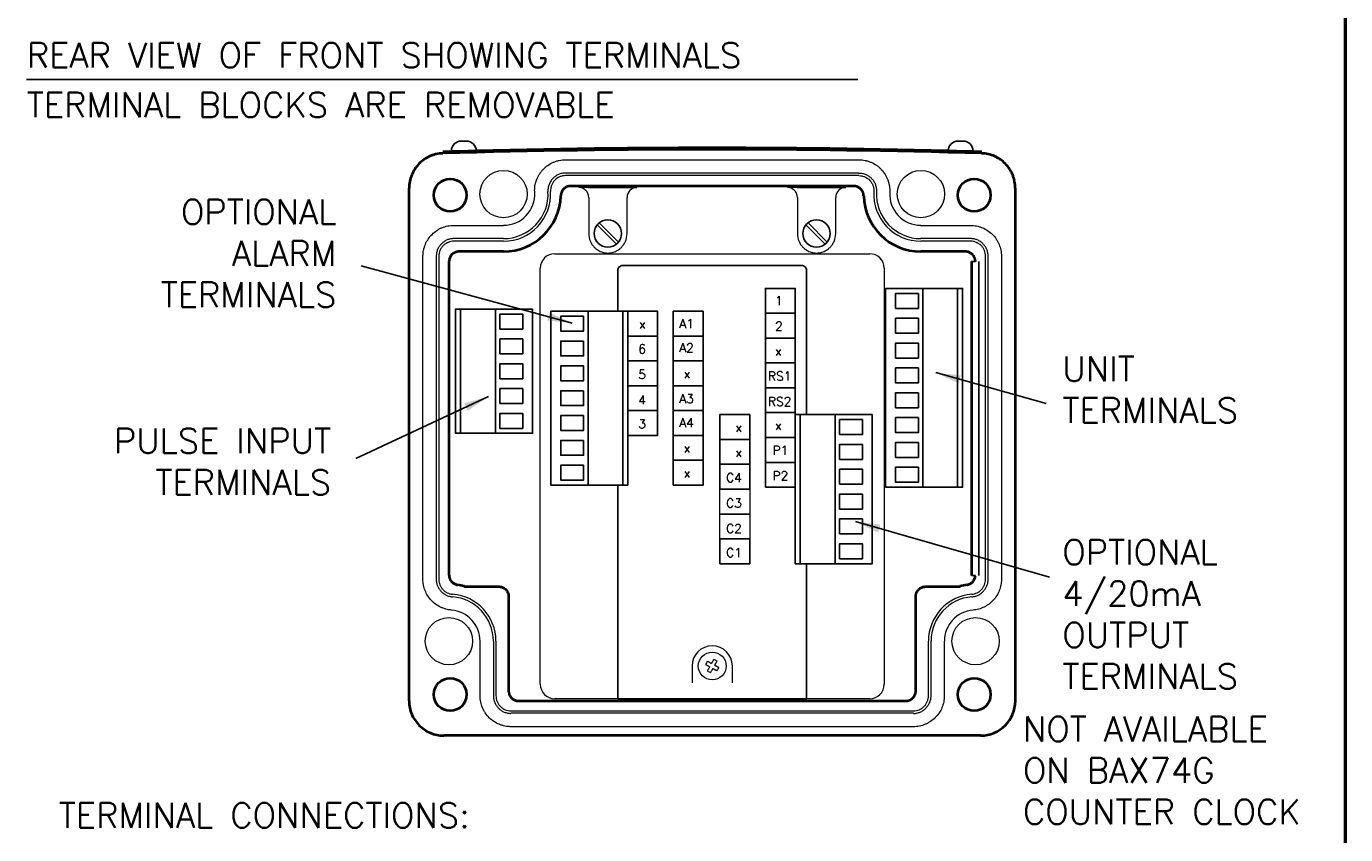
# Model space of a CAD drawing. Extents: x 0 to 501, y 0 to 275.
# Tile 9 of 10: x 252 to 385, y 108 to 189. Entities that reach past the tile are written whole.
import ezdxf

# ---------------------------------------------------------------- set-up
doc = ezdxf.new("R2010")
doc.units = 0
doc.header["$LTSCALE"] = 0.5
doc.header["$MEASUREMENT"] = 0
doc.linetypes.add('CENTERX2', pattern=[4, 2.5, -0.5, 0.5, -0.5])
doc.layers.get('Defpoints').update_dxf_attribs({"color": 104, "lineweight": 0})
doc.layers.add('FORMAT', color=7, linetype='Continuous')
doc.layers.add('TEXT', color=5, linetype='Continuous')
doc.layers.add('OBJECT', color=1, linetype='Continuous', lineweight=50)
doc.styles.add('ROMANS', font='romans', dxfattribs={"height": 2.5})
doc.dimstyles.new('DIMS', dxfattribs={"dimtxt": 2.5, "dimasz": 2.5, "dimexe": 1.25, "dimexo": 2, "dimgap": 1.25, "dimtad": 1, "dimdec": 4, "dimzin": 0, "dimdsep": 46, "dimtxsty": 'ROMANS', "dimcen": 2.5, "dimadec": 0, "dimazin": 0, "dimtfac": 1, "dimtdec": 4, "dimtmove": 0, "dimatfit": 3, "dimfxl": 0, "dimtolj": 1, "dimtzin": 0, "dimarcsym": 0})

# ---------------------------------------------------------------- blocks, each defined once
blk = doc.blocks.new('FORMAT A3 FIXED')
at = {"layer": 'FORMAT', "color": 1, "lineweight": 50}
blk.add_line((384.72, 6.5), (384.72, 268.44), dxfattribs=at)

msp = doc.modelspace()

# ---------------------------------------------------------------- linework, layer by layer
at = {"linetype": 'CENTERX2', "lineweight": 0}
msp.add_line((316.79, 176.86), (324.83, 176.86), dxfattribs=at)
at = {"linetype": 'Continuous', "lineweight": 0}
for p, q in [((306.22, 175.81), (335.74, 175.81)), ((335.74, 174.48), (306.22, 174.48)), ((335.74, 174.22), (306.22, 174.22)), ((307.55, 173.02), (307.55, 173.03)), ((308.54, 173.03), (312.41, 173.03)), ((328.55, 173.02), (328.55, 173.03)), ((329.54, 173.03), (333.41, 173.03)), ((308.55, 172.02), (308.55, 168.39)), ((312.41, 168.39), (312.41, 172.02)), ((329.55, 172.02), (329.55, 168.39)), ((333.41, 168.39), (333.41, 172.02)), ((294.98, 169.21), (299.98, 169.21)), ((341.98, 169.21), (346.98, 169.21)), ((299.98, 167.88), (294.98, 167.88)), ((299.98, 167.62), (294.98, 167.62)), ((308.55, 168.39), (308.55, 168.39)), ((346.98, 167.88), (341.98, 167.88)), ((346.98, 167.62), (341.98, 167.62)), ((291.87, 133.59), (291.87, 166.11)), ((293.21, 166.11), (293.21, 133.59)), ((293.47, 166.11), (293.47, 133.59)), ((305.13, 166.36), (336.83, 166.36)), ((348.49, 133.59), (348.49, 166.11)), ((348.75, 133.59), (348.75, 166.11)), ((350.08, 166.11), (350.08, 133.59)), ((303.67, 123.02), (303.67, 164.9)), ((338.29, 164.9), (338.29, 123.02)), ((297.62, 121.86), (297.62, 127.36)), ((298.96, 127.36), (298.96, 121.86)), ((299.22, 127.36), (299.22, 121.86)), ((342.74, 121.86), (342.74, 127.36)), ((343, 121.86), (343, 127.36)), ((344.33, 127.36), (344.33, 121.86)), ((311.48, 121.56), (305.13, 121.56)), ((336.83, 121.56), (330.48, 121.56)), ((300.73, 120.35), (341.23, 120.35)), ((341.23, 120.1), (300.73, 120.1)), ((341.23, 118.75), (300.73, 118.75))]:
    msp.add_line(p, q, dxfattribs=at)
at = {"linetype": 'Continuous', "lineweight": 40}
for p, q in [((290.48, 121.36), (290.48, 172.97)), ((335.22, 173.17), (306.74, 173.17)), ((351.48, 172.97), (351.48, 121.36)), ((299.98, 166.57), (295.49, 166.57)), ((346.46, 166.57), (341.98, 166.57)), ((294.49, 165.57), (294.49, 134.02)), ((347.08, 165.57), (347.08, 133.96)), ((296.3, 132.85), (299.49, 132.85)), ((342.46, 132.85), (345.66, 132.85)), ((300.49, 131.85), (300.49, 122.35)), ((341.46, 122.35), (341.46, 131.85)), ((301.49, 121.35), (340.46, 121.35)), ((347.98, 117.86), (293.98, 117.86))]:
    msp.add_line(p, q, dxfattribs=at)
for p, q in [((311.34, 167.31), (309.41, 169.25)), ((311.55, 167.52), (309.62, 169.46)), ((332.34, 167.31), (330.41, 169.25)), ((332.55, 167.52), (330.62, 169.46)), ((347.46, 165.57), (347.08, 165.57)), ((347.82, 165.57), (347.82, 133.96)), ((347.46, 133.96), (347.08, 133.96)), ((311.48, 121.56), (330.48, 121.56))]:
    msp.add_line(p, q)
msp.add_lwpolyline([(330.48, 150.16), (330.48, 164.67, 0.414214), (329.98, 165.17), (311.98, 165.17, 0.414214), (311.48, 164.67), (311.48, 160.57)], format="xyb")
for points in [[(326.34, 160.36), (326.34, 162.86), (329.34, 162.86), (329.34, 160.36)], [(312.48, 158.07), (312.48, 160.57), (315.48, 160.57), (315.48, 158.07)], [(317.06, 158.07), (317.06, 160.57), (320.06, 160.57), (320.06, 158.07)], [(326.34, 157.86), (326.34, 160.36), (329.34, 160.36), (329.34, 157.86)], [(312.48, 155.57), (312.48, 158.07), (315.48, 158.07), (315.48, 155.57)], [(317.06, 155.57), (317.06, 158.07), (320.06, 158.07), (320.06, 155.57)], [(326.34, 155.36), (326.34, 157.86), (329.34, 157.86), (329.34, 155.36)], [(312.48, 153.07), (312.48, 155.57), (315.48, 155.57), (315.48, 153.07)], [(317.06, 153.07), (317.06, 155.57), (320.06, 155.57), (320.06, 153.07)], [(326.34, 152.86), (326.34, 155.36), (329.34, 155.36), (329.34, 152.86)], [(312.48, 150.57), (312.48, 153.07), (315.48, 153.07), (315.48, 150.57)], [(317.06, 150.57), (317.06, 153.07), (320.06, 153.07), (320.06, 150.57)], [(326.34, 150.36), (326.34, 152.86), (329.34, 152.86), (329.34, 150.36)], [(312.48, 148.07), (312.48, 150.57), (315.48, 150.57), (315.48, 148.07)], [(317.06, 148.07), (317.06, 150.57), (320.06, 150.57), (320.06, 148.07)], [(321.76, 147.66), (321.76, 150.16), (324.76, 150.16), (324.76, 147.66)], [(326.34, 147.86), (326.34, 150.36), (329.34, 150.36), (329.34, 147.86)], [(317.06, 145.57), (317.06, 148.07), (320.06, 148.07), (320.06, 145.57)], [(321.76, 145.16), (321.76, 147.66), (324.76, 147.66), (324.76, 145.16)], [(326.34, 145.36), (326.34, 147.86), (329.34, 147.86), (329.34, 145.36)], [(317.06, 143.07), (317.06, 145.57), (320.06, 145.57), (320.06, 143.07)], [(321.76, 142.66), (321.76, 145.16), (324.76, 145.16), (324.76, 142.66)], [(326.34, 142.86), (326.34, 145.36), (329.34, 145.36), (329.34, 142.86)], [(321.76, 135.16), (321.76, 137.66), (324.76, 137.66), (324.76, 135.16)]]:
    msp.add_lwpolyline(points, close=True)
for points in [[(311.48, 143.07), (311.48, 121.56)], [(330.48, 121.56), (330.48, 135.16)]]:
    msp.add_lwpolyline(points)
at = {"linetype": 'Continuous', "lineweight": 0}
for centre in [(299.98, 172.36), (341.98, 172.36), (294.48, 127.36), (347.48, 127.36)]:
    msp.add_circle(centre, 2.38, dxfattribs=at)
at = {"linetype": 'Continuous', "lineweight": 40}
for centre in [(294.61, 172.25), (347.35, 172.25), (294.61, 121.99), (347.35, 121.99)]:
    msp.add_circle(centre, 1.65, dxfattribs=at)
for centre in [(310.48, 168.39), (331.48, 168.39)]:
    msp.add_circle(centre, 1.38)
for centre, radius, start, end in [((320.98, -753.64), 930.5, 88.33083, 91.66917), ((299.98, 172.34), 5.76, 270, 358.6093), ((341.98, 172.34), 5.76, 181.3907, 270), ((294.48, 127.34), 5.76, 74.3744, 81.3744), ((347.48, 127.34), 5.76, 98.6084, 105.6256)]:
    msp.add_arc(centre, radius, start, end, dxfattribs=at)
at = {"linetype": 'Continuous', "lineweight": 0}
for centre, radius, start, end in [((299.98, 172.36), 4.74, 270, 3.2194), ((299.98, 172.36), 4.48, 270, 3.2194), ((307.55, 172.02), 1, 0.0204, 89.9796), ((313.41, 172.02), 1, 90.0204, 179.9796), ((328.55, 172.02), 1, 0.0204, 89.9796), ((334.41, 172.02), 1, 90.0204, 179.9796), ((341.98, 172.36), 4.74, 176.7806, 270), ((341.98, 172.36), 4.48, 176.7806, 270), ((299.98, 172.36), 3.14, 270, 3.2194), ((341.98, 172.36), 3.14, 176.7806, 270), ((310.48, 168.39), 1.93, 180, 204.2504), ((310.48, 168.39), 1.93, 335.7496, 0), ((331.48, 168.39), 1.93, 180, 204.2504), ((331.48, 168.39), 1.93, 335.7496, 0), ((305.13, 164.9), 1.46, 90, 180), ((336.83, 164.9), 1.46, 0, 90), ((294.48, 127.36), 4.48, 0, 85.4166), ((294.48, 127.36), 4.74, 0, 85.4166), ((347.48, 127.36), 4.74, 94.5834, 180), ((347.48, 127.36), 4.48, 94.5834, 180), ((294.48, 127.36), 3.14, 0, 85.4166), ((347.48, 127.36), 3.14, 94.5834, 180), ((305.13, 123.02), 1.46, 180, 270), ((336.83, 123.02), 1.46, 270, 0)]:
    msp.add_arc(centre, radius, start, end, dxfattribs=at)
at = {"linetype": 'Continuous', "lineweight": 40}
for centre, major_axis in [((293.98, 121.36), (-2.48, -2.48)), ((347.98, 121.36), (2.48, -2.48))]:
    msp.add_ellipse(centre, major_axis=major_axis, ratio=0.998783, start_param=5.498396, end_param=7.067974, dxfattribs=at)
for points, knots in [([(293.87, 176.46), (293.65, 176.46), (293.43, 176.43), (293.1, 176.36), (292.99, 176.33), (292.78, 176.26), (292.67, 176.21), (292.36, 176.08), (292.17, 175.97), (291.8, 175.71), (291.62, 175.57), (291.31, 175.24), (291.17, 175.07), (290.99, 174.79), (290.93, 174.69), (290.83, 174.49), (290.78, 174.39), (290.65, 174.08), (290.59, 173.86), (290.5, 173.42), (290.48, 173.19), (290.48, 172.97)], [0, 0, 0, 0, 0.125, 0.125, 0.1875, 0.1875, 0.25, 0.25, 0.375, 0.375, 0.5, 0.5, 0.625, 0.625, 0.6875, 0.6875, 0.75, 0.75, 0.875, 0.875, 1, 1, 1, 1]), ([(351.48, 172.97), (351.48, 173.19), (351.46, 173.42), (351.39, 173.75), (351.37, 173.86), (351.3, 174.07), (351.26, 174.18), (351.14, 174.49), (351.03, 174.69), (350.79, 175.06), (350.65, 175.24), (350.34, 175.56), (350.16, 175.71), (349.89, 175.9), (349.79, 175.96), (349.6, 176.07), (349.49, 176.12), (349.19, 176.26), (348.98, 176.33), (348.53, 176.43), (348.31, 176.46), (348.08, 176.46)], [0, 0, 0, 0, 0.125, 0.125, 0.1875, 0.1875, 0.25, 0.25, 0.375, 0.375, 0.5, 0.5, 0.625, 0.625, 0.6875, 0.6875, 0.75, 0.75, 0.875, 0.875, 1, 1, 1, 1]), ([(306.74, 173.17), (306.72, 173.17), (306.67, 173.17), (306.6, 173.16), (306.52, 173.15), (306.45, 173.13), (306.39, 173.11), (306.32, 173.08), (306.26, 173.05), (306.2, 173.01), (306.15, 172.97), (306.09, 172.93), (306.03, 172.87), (305.96, 172.8), (305.89, 172.69), (305.83, 172.58), (305.78, 172.46), (305.75, 172.33), (305.74, 172.24), (305.74, 172.2)], [0, 0, 0, 0, 0.047636, 0.094833, 0.141593, 0.187914, 0.233798, 0.279243, 0.32425, 0.36882, 0.412951, 0.456645, 0.4999, 0.579555, 0.660688, 0.743299, 0.827388, 0.912955, 1, 1, 1, 1]), ([(336.22, 172.2), (336.21, 172.22), (336.21, 172.27), (336.2, 172.34), (336.19, 172.41), (336.17, 172.48), (336.14, 172.55), (336.11, 172.61), (336.08, 172.67), (336.05, 172.73), (336.01, 172.79), (335.96, 172.84), (335.9, 172.9), (335.82, 172.97), (335.72, 173.04), (335.6, 173.1), (335.48, 173.14), (335.35, 173.17), (335.26, 173.17), (335.22, 173.17)], [0, 0, 0, 0, 0.047635, 0.094832, 0.141592, 0.187913, 0.233796, 0.279242, 0.324249, 0.368819, 0.41295, 0.456644, 0.4999, 0.579554, 0.660687, 0.743298, 0.827387, 0.912954, 1, 1, 1, 1]), ([(295.49, 166.57), (295.47, 166.57), (295.42, 166.57), (295.36, 166.56), (295.29, 166.55), (295.23, 166.53), (295.16, 166.51), (295.1, 166.49), (295.04, 166.46), (294.99, 166.43), (294.93, 166.4), (294.88, 166.36), (294.83, 166.32), (294.77, 166.26), (294.7, 166.19), (294.63, 166.08), (294.57, 165.96), (294.53, 165.84), (294.5, 165.71), (294.5, 165.62), (294.49, 165.57)], [0, 0, 0, 0, 0.043767, 0.087155, 0.130162, 0.17279, 0.215037, 0.256905, 0.298393, 0.339501, 0.380229, 0.420577, 0.460545, 0.500134, 0.57965, 0.660684, 0.743235, 0.827305, 0.912894, 1, 1, 1, 1]), ([(347.46, 165.57), (347.46, 165.59), (347.46, 165.64), (347.46, 165.71), (347.44, 165.77), (347.43, 165.84), (347.41, 165.9), (347.38, 165.96), (347.36, 166.02), (347.33, 166.08), (347.29, 166.13), (347.25, 166.18), (347.21, 166.23), (347.16, 166.29), (347.08, 166.36), (346.97, 166.43), (346.86, 166.49), (346.73, 166.54), (346.6, 166.57), (346.51, 166.57), (346.46, 166.57)], [0, 0, 0, 0, 0.043767, 0.087155, 0.130162, 0.17279, 0.215037, 0.256905, 0.298393, 0.339501, 0.380229, 0.420577, 0.460545, 0.500134, 0.579648, 0.660681, 0.743232, 0.827302, 0.912892, 1, 1, 1, 1]), ([(294.49, 134.02), (294.49, 134), (294.5, 133.95), (294.5, 133.88), (294.52, 133.81), (294.53, 133.74), (294.56, 133.67), (294.59, 133.6), (294.62, 133.54), (294.65, 133.48), (294.69, 133.42), (294.75, 133.35), (294.83, 133.27), (294.94, 133.19), (295.06, 133.12), (295.2, 133.06), (295.3, 133.04), (295.34, 133.03)], [0, 0, 0, 0, 0.052015, 0.103584, 0.154707, 0.205385, 0.255618, 0.305405, 0.354746, 0.403642, 0.452093, 0.500098, 0.596552, 0.694769, 0.79475, 0.896493, 1, 1, 1, 1]), ([(296.03, 132.89), (296.05, 132.88), (296.1, 132.87), (296.16, 132.86), (296.23, 132.85), (296.28, 132.85), (296.3, 132.85)], [0, 0, 0, 0, 0.25, 0.5, 0.75, 1, 1, 1, 1]), ([(299.49, 132.85), (299.52, 132.85), (299.56, 132.85), (299.63, 132.84), (299.69, 132.83), (299.76, 132.82), (299.82, 132.8), (299.92, 132.76), (300.05, 132.69), (300.21, 132.56), (300.33, 132.41), (300.41, 132.26), (300.46, 132.11), (300.49, 131.98), (300.49, 131.9), (300.49, 131.85)], [0, 0, 0, 0, 0.043227, 0.085845, 0.127855, 0.169256, 0.210049, 0.250234, 0.375958, 0.500067, 0.62416, 0.7499, 0.830833, 0.914199, 1, 1, 1, 1]), ([(341.46, 131.85), (341.46, 131.87), (341.47, 131.92), (341.47, 131.98), (341.48, 132.05), (341.5, 132.11), (341.52, 132.17), (341.56, 132.27), (341.63, 132.41), (341.75, 132.56), (341.9, 132.69), (342.06, 132.77), (342.2, 132.82), (342.33, 132.84), (342.42, 132.85), (342.46, 132.85)], [0, 0, 0, 0, 0.043227, 0.085845, 0.127855, 0.169256, 0.210049, 0.250234, 0.375958, 0.500067, 0.62416, 0.7499, 0.830829, 0.914196, 1, 1, 1, 1]), ([(345.66, 132.85), (345.68, 132.85), (345.73, 132.85), (345.79, 132.86), (345.86, 132.87), (345.9, 132.88), (345.93, 132.89)], [0, 0, 0, 0, 0.25, 0.5, 0.75, 1, 1, 1, 1]), ([(346.62, 133.04), (346.64, 133.04), (346.69, 133.05), (346.75, 133.06), (346.82, 133.09), (346.88, 133.11), (346.94, 133.14), (347, 133.18), (347.06, 133.22), (347.11, 133.26), (347.16, 133.3), (347.22, 133.36), (347.29, 133.45), (347.36, 133.56), (347.41, 133.69), (347.45, 133.82), (347.46, 133.91), (347.46, 133.96)], [0, 0, 0, 0, 0.051818, 0.103236, 0.154252, 0.204867, 0.255081, 0.304894, 0.354305, 0.403315, 0.451923, 0.500129, 0.596862, 0.695215, 0.79519, 0.896785, 1, 1, 1, 1]), ([(300.49, 122.35), (300.49, 122.33), (300.49, 122.28), (300.5, 122.21), (300.51, 122.15), (300.53, 122.08), (300.55, 122.02), (300.57, 121.96), (300.6, 121.9), (300.63, 121.84), (300.67, 121.79), (300.7, 121.74), (300.74, 121.69), (300.8, 121.63), (300.88, 121.56), (300.98, 121.49), (301.1, 121.43), (301.23, 121.38), (301.36, 121.36), (301.45, 121.35), (301.49, 121.35)], [0, 0, 0, 0, 0.043766, 0.087153, 0.13016, 0.172787, 0.215034, 0.256902, 0.298389, 0.339498, 0.380226, 0.420575, 0.460544, 0.500134, 0.579648, 0.660681, 0.743232, 0.827302, 0.912892, 1, 1, 1, 1]), ([(340.46, 121.35), (340.49, 121.35), (340.53, 121.35), (340.6, 121.36), (340.67, 121.37), (340.73, 121.39), (340.8, 121.41), (340.86, 121.43), (340.92, 121.46), (340.97, 121.49), (341.03, 121.52), (341.08, 121.56), (341.13, 121.6), (341.19, 121.66), (341.26, 121.74), (341.33, 121.84), (341.39, 121.96), (341.43, 122.08), (341.46, 122.21), (341.46, 122.3), (341.46, 122.35)], [0, 0, 0, 0, 0.043767, 0.087155, 0.130162, 0.17279, 0.215037, 0.256905, 0.298393, 0.339501, 0.380229, 0.420577, 0.460545, 0.500134, 0.579648, 0.660681, 0.743232, 0.827302, 0.912892, 1, 1, 1, 1])]:
    msp.add_open_spline(points, degree=3, knots=knots, dxfattribs=at)
at = {"linetype": 'Continuous', "lineweight": 0}
for points, knots in [([(303.12, 172.54), (303.12, 172.59), (303.11, 172.64), (303.11, 172.75), (303.12, 172.9), (303.13, 173.06), (303.16, 173.27), (303.18, 173.37), (303.23, 173.58), (303.27, 173.68), (303.37, 173.97), (303.47, 174.16), (303.63, 174.43), (303.69, 174.52), (303.82, 174.69), (303.89, 174.77), (304.11, 174.99), (304.26, 175.13), (304.61, 175.38), (304.8, 175.48), (305.08, 175.6), (305.18, 175.64), (305.38, 175.7), (305.49, 175.73), (305.8, 175.79), (306.01, 175.81), (306.22, 175.81)], [0, 0, 0, 0, 0.03125, 0.03125, 0.0625, 0.125, 0.125, 0.1875, 0.1875, 0.25, 0.25, 0.375, 0.375, 0.4375, 0.4375, 0.5, 0.5, 0.625, 0.625, 0.75, 0.75, 0.8125, 0.8125, 0.875, 0.875, 1, 1, 1, 1]), ([(335.74, 175.81), (335.79, 175.81), (335.85, 175.81), (335.95, 175.81), (336.11, 175.8), (336.26, 175.77), (336.47, 175.73), (336.57, 175.7), (336.77, 175.64), (336.87, 175.6), (337.16, 175.48), (337.34, 175.38), (337.6, 175.2), (337.69, 175.13), (337.85, 174.99), (337.92, 174.92), (338.14, 174.69), (338.27, 174.52), (338.49, 174.16), (338.58, 173.98), (338.69, 173.68), (338.72, 173.58), (338.77, 173.37), (338.8, 173.27), (338.84, 172.96), (338.85, 172.75), (338.84, 172.54)], [0, 0, 0, 0, 0.03125, 0.03125, 0.0625, 0.125, 0.125, 0.1875, 0.1875, 0.25, 0.25, 0.375, 0.375, 0.4375, 0.4375, 0.5, 0.5, 0.625, 0.625, 0.75, 0.75, 0.8125, 0.8125, 0.875, 0.875, 1, 1, 1, 1]), ([(306.22, 174.48), (306.16, 174.48), (306.1, 174.48), (305.98, 174.46), (305.92, 174.45), (305.74, 174.42), (305.63, 174.38), (305.41, 174.29), (305.3, 174.23), (305.11, 174.09), (305.01, 174.01), (304.85, 173.84), (304.78, 173.74), (304.65, 173.54), (304.6, 173.43), (304.52, 173.2), (304.49, 173.09), (304.45, 172.85), (304.45, 172.73), (304.45, 172.61)], [0, 0, 0, 0, 0.0625, 0.0625, 0.125, 0.125, 0.25, 0.25, 0.375, 0.375, 0.5, 0.5, 0.625, 0.625, 0.75, 0.75, 0.875, 0.875, 1, 1, 1, 1]), ([(306.22, 174.22), (306.12, 174.22), (306.01, 174.21), (305.81, 174.17), (305.71, 174.13), (305.43, 174.01), (305.26, 173.89), (305.05, 173.67), (304.99, 173.59), (304.88, 173.42), (304.84, 173.32), (304.77, 173.13), (304.74, 173.03), (304.71, 172.83), (304.71, 172.73), (304.71, 172.62)], [0, 0, 0, 0, 0.125, 0.125, 0.25, 0.25, 0.5, 0.5, 0.625, 0.625, 0.75, 0.75, 0.875, 0.875, 1, 1, 1, 1]), ([(335.74, 174.48), (335.8, 174.48), (335.86, 174.48), (335.98, 174.46), (336.04, 174.45), (336.21, 174.42), (336.33, 174.38), (336.55, 174.29), (336.65, 174.23), (336.85, 174.09), (336.94, 174.01), (337.11, 173.84), (337.18, 173.74), (337.31, 173.54), (337.36, 173.43), (337.44, 173.2), (337.47, 173.09), (337.51, 172.85), (337.51, 172.73), (337.51, 172.61)], [0, 0, 0, 0, 0.0625, 0.0625, 0.125, 0.125, 0.25, 0.25, 0.375, 0.375, 0.5, 0.5, 0.625, 0.625, 0.75, 0.75, 0.875, 0.875, 1, 1, 1, 1]), ([(335.74, 174.22), (335.84, 174.22), (335.94, 174.21), (336.14, 174.17), (336.24, 174.13), (336.52, 174.01), (336.7, 173.89), (336.91, 173.67), (336.97, 173.59), (337.08, 173.42), (337.12, 173.32), (337.19, 173.13), (337.22, 173.03), (337.25, 172.83), (337.25, 172.73), (337.25, 172.62)], [0, 0, 0, 0, 0.125, 0.125, 0.25, 0.25, 0.5, 0.5, 0.625, 0.625, 0.75, 0.75, 0.875, 0.875, 1, 1, 1, 1]), ([(308.54, 173.03), (308.45, 173.03), (308.35, 173.03), (308.17, 173.03), (308.09, 173.03), (307.84, 173.03), (307.7, 173.03), (307.55, 173.03)], [0, 0, 0, 0, 0.25, 0.25, 0.5, 0.5, 1, 1, 1, 1]), ([(312.41, 173.03), (312.51, 173.03), (312.6, 173.03), (312.78, 173.03), (312.87, 173.03), (313.11, 173.03), (313.26, 173.03), (313.41, 173.03)], [0, 0, 0, 0, 0.25, 0.25, 0.5, 0.5, 1, 1, 1, 1]), ([(329.54, 173.03), (329.45, 173.03), (329.35, 173.03), (329.17, 173.03), (329.09, 173.03), (328.84, 173.03), (328.7, 173.03), (328.55, 173.03)], [0, 0, 0, 0, 0.25, 0.25, 0.5, 0.5, 1, 1, 1, 1]), ([(333.41, 173.03), (333.51, 173.03), (333.6, 173.03), (333.78, 173.03), (333.87, 173.03), (334.11, 173.03), (334.26, 173.03), (334.41, 173.03)], [0, 0, 0, 0, 0.25, 0.25, 0.5, 0.5, 1, 1, 1, 1]), ([(291.87, 166.11), (291.87, 166.16), (291.87, 166.21), (291.88, 166.31), (291.89, 166.47), (291.91, 166.62), (291.95, 166.81), (291.98, 166.91), (292.04, 167.11), (292.07, 167.2), (292.19, 167.49), (292.28, 167.66), (292.51, 168), (292.64, 168.16), (292.93, 168.45), (293.08, 168.58), (293.34, 168.75), (293.42, 168.8), (293.6, 168.9), (293.69, 168.94), (293.97, 169.05), (294.17, 169.11), (294.57, 169.19), (294.77, 169.21), (294.98, 169.21)], [0, 0, 0, 0, 0.03125, 0.03125, 0.0625, 0.125, 0.125, 0.1875, 0.1875, 0.25, 0.25, 0.375, 0.375, 0.5, 0.5, 0.625, 0.625, 0.6875, 0.6875, 0.75, 0.75, 0.875, 0.875, 1, 1, 1, 1]), ([(346.98, 169.21), (347.03, 169.21), (347.08, 169.21), (347.18, 169.21), (347.34, 169.2), (347.49, 169.17), (347.68, 169.14), (347.78, 169.11), (347.98, 169.05), (348.07, 169.02), (348.36, 168.9), (348.53, 168.8), (348.87, 168.58), (349.03, 168.45), (349.32, 168.16), (349.45, 168.01), (349.62, 167.75), (349.67, 167.66), (349.77, 167.48), (349.81, 167.39), (349.92, 167.11), (349.98, 166.92), (350.06, 166.52), (350.08, 166.31), (350.08, 166.11)], [0, 0, 0, 0, 0.03125, 0.03125, 0.0625, 0.125, 0.125, 0.1875, 0.1875, 0.25, 0.25, 0.375, 0.375, 0.5, 0.5, 0.625, 0.625, 0.6875, 0.6875, 0.75, 0.75, 0.875, 0.875, 1, 1, 1, 1]), ([(294.98, 167.88), (294.92, 167.88), (294.86, 167.88), (294.75, 167.86), (294.69, 167.86), (294.52, 167.82), (294.41, 167.79), (294.19, 167.7), (294.09, 167.64), (293.9, 167.52), (293.81, 167.44), (293.65, 167.28), (293.57, 167.19), (293.44, 167), (293.39, 166.89), (293.3, 166.68), (293.27, 166.57), (293.22, 166.34), (293.21, 166.23), (293.21, 166.11)], [0, 0, 0, 0, 0.0625, 0.0625, 0.125, 0.125, 0.25, 0.25, 0.375, 0.375, 0.5, 0.5, 0.625, 0.625, 0.75, 0.75, 0.875, 0.875, 1, 1, 1, 1]), ([(294.98, 167.62), (294.78, 167.62), (294.58, 167.58), (294.31, 167.46), (294.22, 167.42), (294.06, 167.31), (293.98, 167.25), (293.84, 167.11), (293.78, 167.03), (293.67, 166.86), (293.62, 166.78), (293.55, 166.6), (293.52, 166.5), (293.48, 166.31), (293.47, 166.21), (293.47, 166.11)], [0, 0, 0, 0, 0.25, 0.25, 0.375, 0.375, 0.5, 0.5, 0.625, 0.625, 0.75, 0.75, 0.875, 0.875, 1, 1, 1, 1]), ([(308.72, 167.59), (308.76, 167.49), (308.82, 167.39), (308.94, 167.21), (309.01, 167.13), (309.14, 166.98), (309.21, 166.92), (309.35, 166.8), (309.42, 166.75), (309.64, 166.62), (309.78, 166.56), (310.02, 166.49), (310.09, 166.47), (310.22, 166.45), (310.27, 166.44), (310.34, 166.43), (310.37, 166.43), (310.42, 166.43), (310.45, 166.43), (310.51, 166.43), (310.54, 166.43), (310.59, 166.43), (310.62, 166.43), (310.69, 166.44), (310.73, 166.45), (310.86, 166.47), (310.94, 166.49), (311.17, 166.56), (311.32, 166.62), (311.54, 166.75), (311.61, 166.8), (311.75, 166.92), (311.82, 166.98), (311.95, 167.13), (312.02, 167.21), (312.11, 167.34), (312.14, 167.39), (312.19, 167.49), (312.22, 167.54), (312.24, 167.59)], [0, 0, 0, 0, 0.0625, 0.0625, 0.125, 0.125, 0.1875, 0.1875, 0.25, 0.25, 0.375, 0.375, 0.4375, 0.4375, 0.46875, 0.46875, 0.484375, 0.484375, 0.5, 0.5, 0.515625, 0.515625, 0.53125, 0.53125, 0.5625, 0.5625, 0.625, 0.625, 0.75, 0.75, 0.8125, 0.8125, 0.875, 0.875, 0.9375, 0.9375, 0.96875, 0.96875, 1, 1, 1, 1]), ([(329.72, 167.59), (329.76, 167.49), (329.82, 167.39), (329.94, 167.21), (330.01, 167.13), (330.14, 166.98), (330.21, 166.92), (330.35, 166.8), (330.42, 166.75), (330.64, 166.62), (330.78, 166.56), (331.02, 166.49), (331.09, 166.47), (331.22, 166.45), (331.27, 166.44), (331.34, 166.43), (331.37, 166.43), (331.42, 166.43), (331.45, 166.43), (331.51, 166.43), (331.54, 166.43), (331.59, 166.43), (331.62, 166.43), (331.69, 166.44), (331.73, 166.45), (331.86, 166.47), (331.94, 166.49), (332.17, 166.56), (332.32, 166.62), (332.54, 166.75), (332.61, 166.8), (332.75, 166.92), (332.82, 166.98), (332.95, 167.13), (333.02, 167.21), (333.11, 167.34), (333.14, 167.39), (333.19, 167.49), (333.22, 167.54), (333.24, 167.59)], [0, 0, 0, 0, 0.0625, 0.0625, 0.125, 0.125, 0.1875, 0.1875, 0.25, 0.25, 0.375, 0.375, 0.4375, 0.4375, 0.46875, 0.46875, 0.484375, 0.484375, 0.5, 0.5, 0.515625, 0.515625, 0.53125, 0.53125, 0.5625, 0.5625, 0.625, 0.625, 0.75, 0.75, 0.8125, 0.8125, 0.875, 0.875, 0.9375, 0.9375, 0.96875, 0.96875, 1, 1, 1, 1]), ([(348.75, 166.11), (348.75, 166.17), (348.75, 166.23), (348.73, 166.34), (348.73, 166.4), (348.69, 166.57), (348.66, 166.68), (348.57, 166.89), (348.52, 166.99), (348.39, 167.19), (348.31, 167.28), (348.15, 167.44), (348.06, 167.51), (347.87, 167.64), (347.76, 167.7), (347.55, 167.79), (347.44, 167.82), (347.21, 167.87), (347.1, 167.88), (346.98, 167.88)], [0, 0, 0, 0, 0.0625, 0.0625, 0.125, 0.125, 0.25, 0.25, 0.375, 0.375, 0.5, 0.5, 0.625, 0.625, 0.75, 0.75, 0.875, 0.875, 1, 1, 1, 1]), ([(348.49, 166.11), (348.49, 166.31), (348.45, 166.51), (348.33, 166.78), (348.29, 166.87), (348.18, 167.03), (348.12, 167.11), (347.98, 167.25), (347.9, 167.31), (347.73, 167.42), (347.65, 167.46), (347.47, 167.54), (347.37, 167.57), (347.18, 167.61), (347.08, 167.62), (346.98, 167.62)], [0, 0, 0, 0, 0.25, 0.25, 0.375, 0.375, 0.5, 0.5, 0.625, 0.625, 0.75, 0.75, 0.875, 0.875, 1, 1, 1, 1]), ([(294.73, 130.49), (294.68, 130.5), (294.63, 130.5), (294.54, 130.51), (294.49, 130.52), (294.35, 130.55), (294.25, 130.57), (294.07, 130.62), (293.98, 130.65), (293.8, 130.71), (293.71, 130.75), (293.45, 130.88), (293.28, 130.98), (292.97, 131.21), (292.83, 131.34), (292.57, 131.62), (292.45, 131.78), (292.25, 132.1), (292.16, 132.28), (292.02, 132.63), (291.96, 132.82), (291.89, 133.2), (291.87, 133.39), (291.87, 133.59)], [0, 0, 0, 0, 0.03125, 0.03125, 0.0625, 0.0625, 0.125, 0.125, 0.1875, 0.1875, 0.25, 0.25, 0.375, 0.375, 0.5, 0.5, 0.625, 0.625, 0.75, 0.75, 0.875, 0.875, 1, 1, 1, 1]), ([(293.21, 133.59), (293.21, 133.53), (293.21, 133.48), (293.22, 133.37), (293.23, 133.31), (293.26, 133.15), (293.29, 133.05), (293.37, 132.84), (293.42, 132.74), (293.54, 132.56), (293.6, 132.47), (293.75, 132.31), (293.83, 132.23), (294.01, 132.1), (294.11, 132.05), (294.3, 131.95), (294.4, 131.91), (294.62, 131.85), (294.73, 131.83), (294.84, 131.83)], [0, 0, 0, 0, 0.0625, 0.0625, 0.125, 0.125, 0.25, 0.25, 0.375, 0.375, 0.5, 0.5, 0.625, 0.625, 0.75, 0.75, 0.875, 0.875, 1, 1, 1, 1]), ([(293.47, 133.59), (293.47, 133.49), (293.48, 133.4), (293.51, 133.21), (293.54, 133.13), (293.61, 132.95), (293.65, 132.87), (293.75, 132.71), (293.81, 132.63), (293.93, 132.5), (294, 132.43), (294.15, 132.32), (294.23, 132.27), (294.4, 132.19), (294.49, 132.16), (294.67, 132.11), (294.76, 132.09), (294.86, 132.08)], [0, 0, 0, 0, 0.125, 0.125, 0.25, 0.25, 0.375, 0.375, 0.5, 0.5, 0.625, 0.625, 0.75, 0.75, 0.875, 0.875, 1, 1, 1, 1]), ([(347.1, 132.08), (347.19, 132.09), (347.29, 132.11), (347.47, 132.16), (347.56, 132.19), (347.72, 132.27), (347.81, 132.32), (347.96, 132.43), (348.02, 132.5), (348.15, 132.63), (348.21, 132.71), (348.31, 132.87), (348.35, 132.95), (348.42, 133.13), (348.44, 133.22), (348.48, 133.4), (348.49, 133.49), (348.49, 133.59)], [0, 0, 0, 0, 0.125, 0.125, 0.25, 0.25, 0.375, 0.375, 0.5, 0.5, 0.625, 0.625, 0.75, 0.75, 0.875, 0.875, 1, 1, 1, 1]), ([(347.12, 131.83), (347.18, 131.83), (347.23, 131.84), (347.34, 131.86), (347.39, 131.87), (347.55, 131.91), (347.65, 131.95), (347.85, 132.05), (347.95, 132.1), (348.12, 132.23), (348.2, 132.31), (348.35, 132.47), (348.42, 132.56), (348.54, 132.74), (348.59, 132.84), (348.67, 133.05), (348.7, 133.15), (348.74, 133.37), (348.75, 133.48), (348.75, 133.59)], [0, 0, 0, 0, 0.0625, 0.0625, 0.125, 0.125, 0.25, 0.25, 0.375, 0.375, 0.5, 0.5, 0.625, 0.625, 0.75, 0.75, 0.875, 0.875, 1, 1, 1, 1]), ([(350.08, 133.59), (350.08, 133.54), (350.08, 133.49), (350.08, 133.39), (350.08, 133.35), (350.06, 133.2), (350.05, 133.11), (350.01, 132.92), (349.99, 132.83), (349.94, 132.64), (349.91, 132.55), (349.8, 132.28), (349.71, 132.11), (349.51, 131.78), (349.39, 131.62), (349.13, 131.34), (348.99, 131.21), (348.68, 130.98), (348.51, 130.88), (348.17, 130.71), (347.99, 130.64), (347.61, 130.54), (347.42, 130.51), (347.23, 130.49)], [0, 0, 0, 0, 0.03125, 0.03125, 0.0625, 0.0625, 0.125, 0.125, 0.1875, 0.1875, 0.25, 0.25, 0.375, 0.375, 0.5, 0.5, 0.625, 0.625, 0.75, 0.75, 0.875, 0.875, 1, 1, 1, 1]), ([(300.73, 118.75), (300.68, 118.75), (300.63, 118.75), (300.52, 118.76), (300.37, 118.77), (300.22, 118.79), (300.02, 118.83), (299.93, 118.86), (299.73, 118.92), (299.63, 118.95), (299.35, 119.07), (299.17, 119.16), (298.84, 119.39), (298.68, 119.52), (298.39, 119.8), (298.26, 119.96), (298.09, 120.22), (298.04, 120.3), (297.94, 120.48), (297.9, 120.57), (297.78, 120.85), (297.72, 121.05), (297.64, 121.45), (297.62, 121.65), (297.62, 121.86)], [0, 0, 0, 0, 0.03125, 0.03125, 0.0625, 0.125, 0.125, 0.1875, 0.1875, 0.25, 0.25, 0.375, 0.375, 0.5, 0.5, 0.625, 0.625, 0.6875, 0.6875, 0.75, 0.75, 0.875, 0.875, 1, 1, 1, 1]), ([(298.96, 121.86), (298.96, 121.8), (298.96, 121.74), (298.97, 121.63), (298.98, 121.57), (299.02, 121.4), (299.05, 121.29), (299.14, 121.07), (299.19, 120.97), (299.32, 120.78), (299.4, 120.69), (299.56, 120.53), (299.65, 120.45), (299.84, 120.32), (299.94, 120.27), (300.16, 120.18), (300.27, 120.15), (300.5, 120.1), (300.61, 120.09), (300.73, 120.09)], [0, 0, 0, 0, 0.0625, 0.0625, 0.125, 0.125, 0.25, 0.25, 0.375, 0.375, 0.5, 0.5, 0.625, 0.625, 0.75, 0.75, 0.875, 0.875, 1, 1, 1, 1]), ([(299.22, 121.86), (299.22, 121.66), (299.26, 121.46), (299.37, 121.19), (299.42, 121.1), (299.53, 120.94), (299.59, 120.86), (299.73, 120.72), (299.81, 120.66), (299.97, 120.55), (300.06, 120.5), (300.24, 120.43), (300.34, 120.4), (300.53, 120.36), (300.63, 120.35), (300.73, 120.35)], [0, 0, 0, 0, 0.25, 0.25, 0.375, 0.375, 0.5, 0.5, 0.625, 0.625, 0.75, 0.75, 0.875, 0.875, 1, 1, 1, 1]), ([(344.33, 121.86), (344.33, 121.81), (344.33, 121.76), (344.33, 121.65), (344.32, 121.5), (344.29, 121.35), (344.26, 121.15), (344.23, 121.06), (344.17, 120.86), (344.14, 120.76), (344.02, 120.48), (343.93, 120.3), (343.7, 119.97), (343.57, 119.81), (343.28, 119.52), (343.13, 119.39), (342.87, 119.22), (342.78, 119.17), (342.61, 119.07), (342.51, 119.03), (342.23, 118.91), (342.04, 118.85), (341.64, 118.77), (341.43, 118.75), (341.23, 118.75)], [0, 0, 0, 0, 0.03125, 0.03125, 0.0625, 0.125, 0.125, 0.1875, 0.1875, 0.25, 0.25, 0.375, 0.375, 0.5, 0.5, 0.625, 0.625, 0.6875, 0.6875, 0.75, 0.75, 0.875, 0.875, 1, 1, 1, 1]), ([(341.23, 120.35), (341.43, 120.35), (341.63, 120.39), (341.9, 120.5), (341.99, 120.55), (342.15, 120.66), (342.23, 120.72), (342.37, 120.86), (342.43, 120.94), (342.54, 121.1), (342.58, 121.19), (342.66, 121.37), (342.69, 121.47), (342.73, 121.66), (342.74, 121.76), (342.74, 121.86)], [0, 0, 0, 0, 0.25, 0.25, 0.375, 0.375, 0.5, 0.5, 0.625, 0.625, 0.75, 0.75, 0.875, 0.875, 1, 1, 1, 1]), ([(341.23, 120.09), (341.29, 120.09), (341.35, 120.09), (341.46, 120.1), (341.52, 120.11), (341.69, 120.15), (341.8, 120.18), (342.01, 120.27), (342.12, 120.32), (342.31, 120.45), (342.4, 120.53), (342.56, 120.69), (342.63, 120.78), (342.76, 120.97), (342.82, 121.07), (342.91, 121.29), (342.94, 121.4), (342.99, 121.63), (343, 121.74), (343, 121.86)], [0, 0, 0, 0, 0.0625, 0.0625, 0.125, 0.125, 0.25, 0.25, 0.375, 0.375, 0.5, 0.5, 0.625, 0.625, 0.75, 0.75, 0.875, 0.875, 1, 1, 1, 1])]:
    msp.add_open_spline(points, degree=3, knots=knots, dxfattribs=at)
at = {"layer": 'Defpoints'}
for p, q in [((318.95, 124.86), (318.95, 123.17)), ((323.01, 123.17), (323.01, 124.86))]:
    msp.add_line(p, q, dxfattribs=at)
at = {"layer": 'Defpoints', "flags": 128}
for points in [[(320.32, 125.01), (320.36, 124.99), (320.4, 124.97), (320.44, 124.94), (320.48, 124.92), (320.52, 124.9), (320.56, 124.88), (320.6, 124.85), (320.64, 124.83)], [(320.82, 125.16), (320.78, 125.18), (320.74, 125.2), (320.7, 125.22), (320.66, 125.25), (320.62, 125.27), (320.58, 125.29), (320.54, 125.31), (320.5, 125.34)], [(321.13, 125.52), (321.11, 125.48), (321.09, 125.44), (321.06, 125.4), (321.04, 125.36), (321.02, 125.32), (321, 125.28), (320.98, 125.24), (320.95, 125.2)], [(321.28, 125.02), (321.3, 125.06), (321.32, 125.1), (321.34, 125.14), (321.37, 125.18), (321.39, 125.22), (321.41, 125.26), (321.43, 125.3), (321.46, 125.34)], [(321.64, 124.71), (321.6, 124.73), (321.56, 124.75), (321.52, 124.77), (321.48, 124.8), (321.44, 124.82), (321.4, 124.84), (321.36, 124.86), (321.32, 124.89)], [(320.68, 124.7), (320.66, 124.66), (320.64, 124.62), (320.61, 124.58), (320.59, 124.54), (320.57, 124.5), (320.55, 124.46), (320.52, 124.42), (320.5, 124.38)], [(320.83, 124.2), (320.85, 124.24), (320.87, 124.28), (320.89, 124.32), (320.92, 124.36), (320.94, 124.4), (320.96, 124.44), (320.98, 124.48), (321.01, 124.52)], [(321.14, 124.56), (321.18, 124.54), (321.22, 124.52), (321.26, 124.49), (321.3, 124.47), (321.34, 124.45), (321.38, 124.43), (321.42, 124.4), (321.46, 124.38)]]:
    msp.add_lwpolyline(points, dxfattribs=at)
at = {"layer": 'Defpoints'}
msp.add_circle((320.98, 124.86), 1.4, dxfattribs=at)
for centre, radius, start, end in [((320.98, 124.86), 2.03, 0, 180), ((325.21, 122.53), 5.49, 149.3166, 153.1805), ((320.98, 124.86), 0.278, 192.9669, 199.5304), ((320.98, 124.86), 0.278, 102.9669, 109.5304), ((318.66, 120.62), 5.49, 59.3163, 63.1809), ((320.98, 124.86), 0.278, 12.9669, 19.5304), ((323.3, 129.09), 5.49, 239.3163, 243.1809), ((320.98, 124.86), 0.278, 282.9669, 289.5304), ((316.74, 127.18), 5.49, 329.3166, 333.1805)]:
    msp.add_arc(centre, radius, start, end, dxfattribs=at)
for points, knots in [([(320.64, 124.83), (320.64, 124.83), (320.66, 124.82), (320.68, 124.81), (320.7, 124.8), (320.71, 124.8)], [0, 0, 0, 0, 0.116743, 0.839382, 1, 1, 1, 1]), ([(320.89, 125.12), (320.88, 125.12), (320.86, 125.13), (320.84, 125.15), (320.82, 125.16), (320.82, 125.16)], [0, 0, 0, 0, 0.160618, 0.883257, 1, 1, 1, 1]), ([(320.95, 125.2), (320.95, 125.19), (320.94, 125.18), (320.93, 125.15), (320.92, 125.13), (320.92, 125.13)], [0, 0, 0, 0, 0.116743, 0.839382, 1, 1, 1, 1]), ([(321.24, 124.95), (321.24, 124.96), (321.25, 124.98), (321.27, 125), (321.28, 125.01), (321.28, 125.02)], [0, 0, 0, 0, 0.160618, 0.883257, 1, 1, 1, 1]), ([(321.32, 124.89), (321.31, 124.89), (321.3, 124.9), (321.27, 124.91), (321.25, 124.92), (321.25, 124.92)], [0, 0, 0, 0, 0.116743, 0.839382, 1, 1, 1, 1]), ([(320.72, 124.77), (320.71, 124.76), (320.7, 124.74), (320.69, 124.72), (320.68, 124.7), (320.68, 124.7)], [0, 0, 0, 0, 0.160618, 0.883257, 1, 1, 1, 1]), ([(321.01, 124.52), (321.01, 124.52), (321.02, 124.54), (321.03, 124.56), (321.04, 124.58), (321.04, 124.59)], [0, 0, 0, 0, 0.116743, 0.839382, 1, 1, 1, 1]), ([(321.07, 124.6), (321.08, 124.59), (321.1, 124.58), (321.12, 124.57), (321.14, 124.56), (321.14, 124.56)], [0, 0, 0, 0, 0.160618, 0.883257, 1, 1, 1, 1])]:
    msp.add_open_spline(points, degree=3, knots=knots, dxfattribs=at)
at = {"layer": 'OBJECT', "linetype": 'Continuous', "lineweight": 40}
msp.add_arc((320.98, -753.99), 931, 88.33083, 91.66917, dxfattribs=at)
at = {"layer": 'TEXT'}
for p, q in [((251.96, 183.89), (335.62, 183.89)), ((294.73, 176.7), (297.23, 176.7)), ((295.73, 177.7), (296.23, 177.7)), ((344.73, 176.7), (347.23, 176.7)), ((345.73, 177.7), (346.23, 177.7)), ((342.18, 162.86), (342.18, 142.86)), ((345.68, 162.86), (345.68, 142.86)), ((295.66, 148.28), (295.66, 160.78)), ((299.16, 148.28), (299.16, 160.78)), ((308.48, 160.57), (308.48, 143.07)), ((311.98, 160.57), (311.98, 143.07)), ((299.61, 148.78), (299.61, 150.28)), ((301.91, 148.78), (301.91, 150.28)), ((329.84, 135.16), (329.84, 150.16)), ((333.34, 135.16), (333.34, 150.16)), ((333.79, 135.66), (333.79, 137.16)), ((336.09, 135.66), (336.09, 137.16))]:
    msp.add_line(p, q, dxfattribs=at)
for points in [[(338.43, 142.86), (338.43, 162.86), (346.18, 162.86), (346.18, 142.86)], [(341.73, 162.36), (341.73, 160.86), (339.43, 160.86), (339.43, 162.36)], [(302.91, 160.78), (302.91, 148.28), (295.16, 148.28), (295.16, 160.78)], [(299.61, 158.78), (299.61, 160.28), (301.91, 160.28), (301.91, 158.78)], [(312.48, 160.57), (312.48, 143.07), (304.73, 143.07), (304.73, 160.57)], [(308.03, 160.07), (308.03, 158.57), (305.73, 158.57), (305.73, 160.07)], [(341.73, 159.86), (341.73, 158.36), (339.43, 158.36), (339.43, 159.86)], [(299.61, 156.28), (299.61, 157.78), (301.91, 157.78), (301.91, 156.28)], [(308.03, 157.57), (308.03, 156.07), (305.73, 156.07), (305.73, 157.57)], [(341.73, 157.36), (341.73, 155.86), (339.43, 155.86), (339.43, 157.36)], [(299.61, 153.78), (299.61, 155.28), (301.91, 155.28), (301.91, 153.78)], [(308.03, 155.07), (308.03, 153.57), (305.73, 153.57), (305.73, 155.07)], [(341.73, 154.86), (341.73, 153.36), (339.43, 153.36), (339.43, 154.86)], [(299.61, 151.28), (299.61, 152.78), (301.91, 152.78), (301.91, 151.28)], [(308.03, 152.57), (308.03, 151.07), (305.73, 151.07), (305.73, 152.57)], [(341.73, 152.36), (341.73, 150.86), (339.43, 150.86), (339.43, 152.36)], [(299.61, 148.78), (299.61, 150.28), (301.91, 150.28), (301.91, 148.78)], [(308.03, 150.07), (308.03, 148.57), (305.73, 148.57), (305.73, 150.07)], [(337.09, 150.16), (337.09, 135.16), (329.34, 135.16), (329.34, 150.16)], [(333.79, 148.16), (333.79, 149.66), (336.09, 149.66), (336.09, 148.16)], [(341.73, 149.86), (341.73, 148.36), (339.43, 148.36), (339.43, 149.86)], [(308.03, 147.57), (308.03, 146.07), (305.73, 146.07), (305.73, 147.57)], [(333.79, 145.66), (333.79, 147.16), (336.09, 147.16), (336.09, 145.66)], [(341.73, 147.36), (341.73, 145.86), (339.43, 145.86), (339.43, 147.36)], [(308.03, 145.07), (308.03, 143.57), (305.73, 143.57), (305.73, 145.07)], [(341.73, 144.86), (341.73, 143.36), (339.43, 143.36), (339.43, 144.86)], [(333.79, 143.16), (333.79, 144.66), (336.09, 144.66), (336.09, 143.16)], [(333.79, 140.66), (333.79, 142.16), (336.09, 142.16), (336.09, 140.66)], [(333.79, 138.16), (333.79, 139.66), (336.09, 139.66), (336.09, 138.16)], [(333.79, 135.66), (333.79, 137.16), (336.09, 137.16), (336.09, 135.66)]]:
    msp.add_lwpolyline(points, close=True, dxfattribs=at)
at = {"layer": 'TEXT', "lineweight": 18}
for points in [[(321.76, 140.16), (321.76, 142.66), (324.76, 142.66), (324.76, 140.16)], [(321.76, 137.66), (321.76, 140.16), (324.76, 140.16), (324.76, 137.66)]]:
    msp.add_lwpolyline(points, close=True, dxfattribs=at)
at = {"layer": 'TEXT'}
for centre, start, end in [((295.73, 176.7), 90, 180), ((296.23, 176.7), 0, 90), ((345.73, 176.7), 90, 180), ((346.23, 176.7), 0, 90)]:
    msp.add_arc(centre, 1, start, end, dxfattribs=at)

# ---------------------------------------------------------------- block references
at = {"color": 0}
msp.add_blockref('FORMAT A3 FIXED', (0, 0), dxfattribs=at)

# ---------------------------------------------------------------- texts
at = {"layer": 'Defpoints', "style": 'ROMANS'}
for p in [(313.62, 158.84), (327.31, 156.12), (318.11, 153.84), (323.31, 148.43), (327.31, 148.62), (318.11, 146.34), (323.31, 145.93), (318.11, 143.84)]:
    msp.add_text('x', height=0.9, dxfattribs=at).set_placement(p)
at = {"layer": 'Defpoints', "insert": (352.25, 119.77), "char_height": 2.5, "width": 54.7027, "attachment_point": 1, "style": 'ROMANS'}
msp.add_mtext('{NOT AVAILABLE \\PON BAX74G\\PCOUNTER CLOCK}', dxfattribs=at)
at = {"layer": 'TEXT', "lineweight": 18, "style": 'ROMANS'}
for s, p in [('1', (327.31, 161.18)), ('A1', (317.66, 158.86)), ('2', (327.31, 158.62)), ('6', (313.54, 156.32)), ('A2', (317.66, 156.44)), ('5', (313.54, 153.76)), ('RS1', (326.6, 153.59)), ('4', (313.54, 151.2)), ('A3', (317.66, 151.32)), ('RS2', (326.6, 151.03)), ('3', (313.54, 148.78)), ('A4', (317.66, 148.9)), ('P1', (327.05, 146.12)), ('C4', (322.38, 143.37)), ('P2', (327.05, 143.56)), ('C3', (322.38, 140.81)), ('C2', (322.38, 138.25)), ('C1', (322.38, 135.83))]:
    msp.add_text(s, height=0.9, dxfattribs=at).set_placement(p)
at = {"layer": 'TEXT', "insert": (252.01, 187.59), "char_height": 2.5, "width": 85.08, "attachment_point": 1, "line_spacing_factor": 1.2, "style": 'ROMANS'}
msp.add_mtext('{REAR VIEW OF FRONT SHOWING TERMINALS\\PTERMINAL BLOCKS ARE REMOVABLE}', dxfattribs=at)
at = {"layer": 'TEXT', "char_height": 2.5, "style": 'ROMANS'}
for s, insert, width, attachment_point in [('{OPTIONAL\\PALARM \\PTERMINALS}', (283.16, 171.82), 50, 3), ('{UNIT\\PTERMINALS}', (356.22, 156.02), 20.4818, 1), ('{PULSE INPUT\\PTERMINALS}', (282.63, 148.77), 50, 3), ('{OPTIONAL\\P4/20mA \\POUTPUT\\PTERMINALS}', (356.22, 137.57), 20.4818, 1), ('{TERMINAL CONNECTIONS:}', (255.23, 111.08), 50.7323, 1)]:
    msp.add_mtext(s, dxfattribs=dict(at, insert=insert, width=width, attachment_point=attachment_point))

# ---------------------------------------------------------------- leaders
at = {"layer": 'TEXT'}
for points in [[(306.9, 159.38), (285.64, 165.14)], [(343.47, 154.39), (354.6, 151.27)], [(298.48, 151.99), (285.11, 145.74)], [(335.39, 139.39), (354.91, 133.79)]]:
    msp.add_leader(points, dimstyle='DIMS', override={"dimdec": 2, "dimdsep": 0, "dimtdec": 2, "dimtmove": 2}, dxfattribs=at)

doc.saveas('drawing.dxf')
